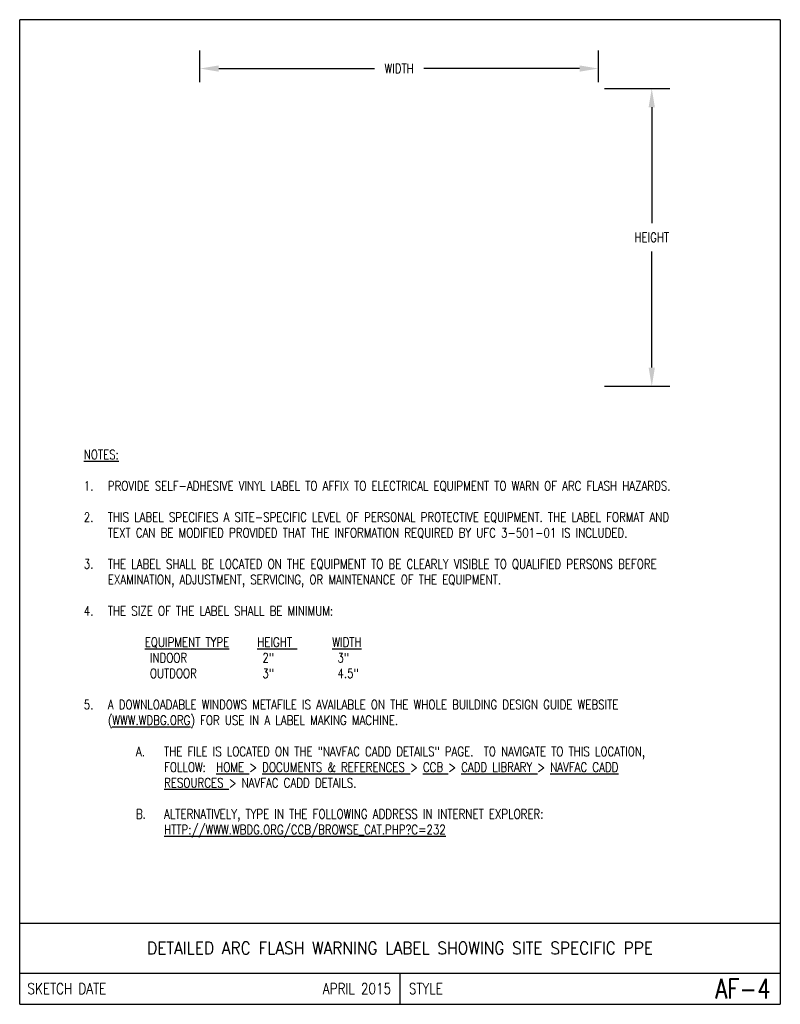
# Model space of a CAD drawing. Header units: inches. Extents: x 0 to 7.6, y 0 to 9.85.
import ezdxf
from ezdxf.enums import TextEntityAlignment as Align

# ---------------------------------------------------------------- set-up
doc = ezdxf.new("R2010")
doc.units = ezdxf.units.IN
doc.header["$MEASUREMENT"] = 0
doc.layers.get('Defpoints').update_dxf_attribs({"linetype": 'CONTINUOUS'})
doc.layers.add('E-DETL', color=2, linetype='CONTINUOUS')
doc.layers.add('E-DETL-TEXT', color=3, linetype='CONTINUOUS')
doc.styles.add('ROMANS', font='ROMANS.SHX', dxfattribs={"width": 0.8})
doc.styles.get("Standard").update_dxf_attribs({"font": 'ROMANS.SHX', "width": 0.8, "height": 0.125})
doc.dimstyles.get("Standard").update_dxf_attribs({"dimtxt": 0.18, "dimasz": 0.18, "dimexe": 0.18, "dimexo": 0.0625, "dimgap": 0.09, "dimtad": 0, "dimtih": 1, "dimtoh": 1, "dimdec": 4, "dimzin": 0, "dimdsep": 46, "dimtxsty": 'Standard', "dimcen": 0.09, "dimadec": 0, "dimazin": 0, "dimtfac": 1, "dimtdec": 4, "dimtofl": 0, "dimtmove": 0, "dimatfit": 3, "dimfxl": 0, "dimtolj": 1, "dimtzin": 0, "dimarcsym": 0})

# ---------------------------------------------------------------- blocks, each defined once
blk = doc.blocks.new('*D1')
at = {"layer": 'Defpoints', "color": 0, "transparency": 16777216}
for p in [(5.7847, 9.3596), (1.8018, 9.1606), (5.7847, 9.1606)]:
    blk.add_point(p, dxfattribs=at)
at = {"layer": 'E-DETL-TEXT', "color": 0, "lineweight": -2, "transparency": 16777216}
for p, q in [((1.8018, 9.2231), (1.8018, 9.5396)), ((5.7847, 9.2231), (5.7847, 9.5396)), ((1.9893, 9.3596), (3.5477, 9.3596)), ((5.5972, 9.3596), (4.0388, 9.3596))]:
    blk.add_line(p, q, dxfattribs=at)
at = {"layer": 'E-DETL-TEXT', "color": 0, "transparency": 16777216}
for points in [[(1.9893, 9.3908), (1.9893, 9.3283), (1.8018, 9.3596)], [(5.5972, 9.3908), (5.5972, 9.3283), (5.7847, 9.3596)]]:
    blk.add_solid(points, dxfattribs=at)
at = {"layer": 'E-DETL-TEXT', "color": 0, "transparency": 16777216, "insert": (3.7933, 9.3596), "char_height": 0.125, "attachment_point": 5}
blk.add_mtext('\\A1;{\\H0.75x;WIDTH}', dxfattribs=at)
blk = doc.blocks.new('*D2')
at = {"layer": 'Defpoints', "color": 0, "transparency": 16777216}
for p in [(5.7847, 9.1606), (6.3187, 9.1606), (5.7847, 6.1819)]:
    blk.add_point(p, dxfattribs=at)
at = {"layer": 'E-DETL-TEXT', "color": 0, "lineweight": -2, "transparency": 16777216}
for p, q in [((5.8472, 9.1606), (6.4987, 9.1606)), ((6.3187, 8.9731), (6.3187, 7.8119)), ((6.3187, 6.3694), (6.3187, 7.5306)), ((5.8472, 6.1819), (6.4987, 6.1819))]:
    blk.add_line(p, q, dxfattribs=at)
at = {"layer": 'E-DETL-TEXT', "color": 0, "transparency": 16777216}
for points in [[(6.2874, 8.9731), (6.3499, 8.9731), (6.3187, 9.1606)], [(6.2874, 6.3694), (6.3499, 6.3694), (6.3187, 6.1819)]]:
    blk.add_solid(points, dxfattribs=at)
at = {"layer": 'E-DETL-TEXT', "color": 0, "transparency": 16777216, "insert": (6.3187, 7.6713), "char_height": 0.125, "attachment_point": 5}
blk.add_mtext('\\A1;{\\H0.75x;HEIGHT}', dxfattribs=at)

msp = doc.modelspace()

# ---------------------------------------------------------------- linework, layer by layer
at = {"layer": 'E-DETL'}
for p, q in [((7.60362, 9.8484), (0, 9.8484)), ((0, 0), (0, 9.8484)), ((7.60362, 9.8484), (7.60362, 0)), ((0, 0.8125), (7.60362, 0.8125)), ((0, 0.3125), (7.60362, 0.3125)), ((3.80181, 0.3125), (3.80181, 0)), ((0, 0), (7.60362, 0))]:
    msp.add_line(p, q, dxfattribs=at)

# ---------------------------------------------------------------- texts
at = {"layer": 'E-DETL-TEXT', "style": 'ROMANS', "width": 0.9}
msp.add_text('DETAILED ARC FLASH WARNING LABEL SHOWING SITE SPECIFIC PPE', height=0.125, dxfattribs=at).set_placement((3.80181, 0.5625), align=Align.MIDDLE_CENTER)
at = {"layer": 'E-DETL-TEXT', "style": 'ROMANS', "width": 0.8}
for s, height, p in [('SKETCH DATE', 0.1100001, (0.07725, 0.15625)), ('STYLE', 0.11, (3.8906, 0.15625))]:
    msp.add_text(s, height=height, dxfattribs=at).set_placement(p, align=Align.MIDDLE_LEFT)
for s, height, p in [('APRIL 2015', 0.11, (3.71302, 0.15625)), ('AF-4', 0.196851, (7.50549, 0.15625))]:
    msp.add_text(s, height=height, dxfattribs=at).set_placement(p, align=Align.MIDDLE_RIGHT)
at = {"layer": 'E-DETL-TEXT', "insert": (0.5, 5.54476), "char_height": 0.09375, "width": 6.6036203, "attachment_point": 1}
msp.add_mtext('\\pi-0.2402,l0.3809,t0.3809;{\\LNOTES:\\P}\\P1.^IPROVIDE SELF-ADHESIVE VINYL LABEL TO AFFIX TO ELECTRICAL EQUIPMENT TO WARN OF ARC FLASH HAZARDS.\\P\\pt0.1406,0.4219;\\P\\pt0.3809;2.^ITHIS LABEL SPECIFIES A SITE-SPECIFIC LEVEL OF PERSONAL PROTECTIVE EQUIPMENT. THE LABEL FORMAT AND TEXT CAN BE MODIFIED PROVIDED THAT THE INFORMATION REQUIRED BY UFC 3-501-01 IS INCLUDED.\\P\\P3.^ITHE LABEL SHALL BE LOCATED ON THE EQUIPMENT TO BE CLEARLY VISIBLE TO QUALIFIED PERSONS BEFORE EXAMINATION, ADJUSTMENT, SERVICING, OR MAINTENANCE OF THE EQUIPMENT.\\P\\P4.^ITHE SIZE OF THE LABEL SHALL BE MINIMUM:\\P\\pi0,l0.375,tz;\\P^I{\\LEQUIPMENT TYPE}^I{\\LHEIGHT }^I{\\LWIDTH\\P}^I INDOOR^I^I 2"^I^I 3"\\P^I OUTDOOR^I^I 3"^I^I 4.5"\\P\\P\\pi-0.2402,l0.3809,t0.3809;5.^IA DOWNLOADABLE WINDOWS METAFILE IS AVAILABLE ON THE WHOLE BUILDING DESIGN GUIDE WEBSITE ({\\LWWW.WDBG.ORG}) FOR USE IN A LABEL MAKING MACHINE.\\P\\P\\pi-0.2813,l0.94341,t0.94341;A.^ITHE FILE IS LOCATED ON THE "NAVFAC CADD DETAILS" PAGE.  TO NAVIGATE TO THIS LOCATION, \\P\\pi0,t0.6621,0.94341;FOLLOW:  {\\LHOME }> {\\LDOCUMENTS & REFERENCES }> {\\LCCB }> {\\LCADD LIBRARY }> {\\LNAVFAC CADD \\PRESOURCES }> NAVFAC CADD DETAILS.\\P\\pi-0.4277,l0.6621,t0.6621;\\P\\pi-0.2813,l0.94341,t0.94341;B.^IALTERNATIVELY, TYPE IN THE FOLLOWING ADDRESS IN INTERNET EXPLORER:  \\P\\pi0,t0.6621,0.94341;{\\LHTTP://WWW.WBDG.ORG/CCB/BROWSE_CAT.PHP?C=232}', dxfattribs=at)

# ---------------------------------------------------------------- dimensions: what is measured, and where the dimension line sits
at = {"layer": 'E-DETL-TEXT'}
dim = msp.add_linear_dim(base=(5.78472, 9.35959), p1=(1.80181, 9.16064), p2=(5.78472, 9.16064), text='{\\H0.75x;WIDTH}', dimstyle='Standard', override={"dimtxt": 0.125, "dimasz": 0.1875, "dimgap": 0.09375, "dimcen": 0}, dxfattribs=at)
dim.commit()
dim.dimension.update_dxf_attribs({"geometry": '*D1', "text_midpoint": (3.79327, 9.35959)})
dim = msp.add_linear_dim(base=(6.31866, 9.16064), p1=(5.78472, 6.18189), p2=(5.78472, 9.16064), angle=90, text='{\\H0.75x;HEIGHT}', dimstyle='Standard', override={"dimtxt": 0.125, "dimasz": 0.1875, "dimgap": 0.09375, "dimcen": 0}, dxfattribs=at)
dim.commit()
dim.dimension.update_dxf_attribs({"geometry": '*D2', "text_midpoint": (6.31866, 7.67127)})

doc.saveas('drawing.dxf')
